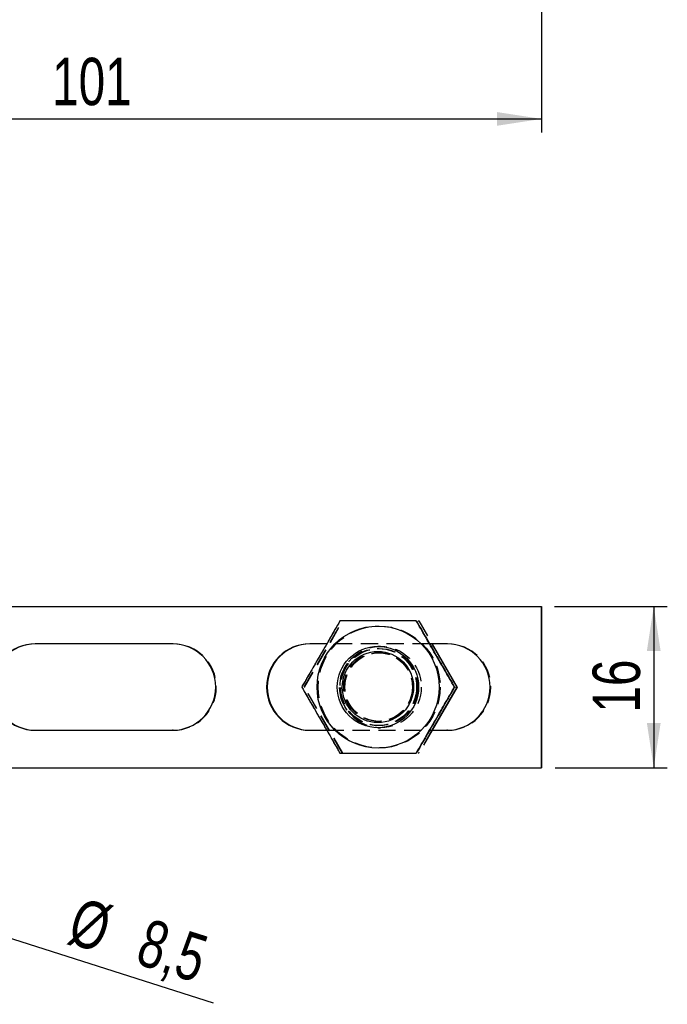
# Model space of a CAD drawing. Extents: x 50 to 498, y 43 to 374.
# Tile 17 of 26: x 151 to 214, y 57 to 154. Entities that reach past the tile are written whole.
import ezdxf

# ---------------------------------------------------------------- set-up
doc = ezdxf.new("R2010")
doc.units = 0
doc.header["$LTSCALE"] = 1.333333
doc.linetypes.add('HIDDEN', pattern=[1.905, 1.27, -0.635])
doc.layers.get('0').update_dxf_attribs({"linetype": 'CONTINUOUS'})
doc.layers.add('FORMATO', color=179, linetype='CONTINUOUS')
doc.styles.add('SLDTEXTSTYLE0', font='TXT', dxfattribs={"width": 0.75})
doc.dimstyles.new('SLDDIMSTYLE1', dxfattribs={"dimtxt": 4.666667, "dimasz": 4.402667, "dimexe": 0, "dimexo": 0.0625, "dimgap": 1.166667, "dimtad": 1, "dimdec": 0, "dimrnd": 1e-09, "dimzin": 12, "dimtxsty": 'SLDTEXTSTYLE0', "dimsah": 1, "dimcen": 0.09, "dimazin": 3, "dimtfac": 1, "dimtdec": 0, "dimtofl": 0, "dimtmove": 0, "dimatfit": 3, "dimtolj": 1, "dimtzin": 12})
doc.dimstyles.new('SLDDIMSTYLE2', dxfattribs={"dimtxt": 4.666667, "dimasz": 4.402667, "dimexe": 0, "dimexo": 0.0625, "dimgap": 1.166667, "dimtad": 1, "dimdec": 3, "dimrnd": 1e-09, "dimzin": 12, "dimtxsty": 'SLDTEXTSTYLE0', "dimblk1": 'NONE', "dimsah": 1, "dimcen": 0, "dimazin": 3, "dimtfac": 1, "dimtdec": 3, "dimtmove": 0, "dimatfit": 3, "dimtolj": 1, "dimtzin": 12})

# ---------------------------------------------------------------- blocks, each defined once
blk = doc.blocks.new('_D_4')
at = {"layer": 'FORMATO'}
for p, q in [((202.08, 223.302), (202.08, 142.515)), ((101.221, 166.951), (101.221, 142.515)), ((101.221, 143.848), (202.08, 143.848))]:
    blk.add_line(p, q, dxfattribs=at)
for points in [[(101.221, 143.848), (105.624, 143.171), (105.624, 144.525)], [(202.08, 143.848), (197.677, 144.525), (197.677, 143.171)]]:
    blk.add_solid(points, dxfattribs=at)
at = {"layer": 'FORMATO', "insert": (153.942, 149.864), "char_height": 4.6667, "attachment_point": 1, "style": 'SLDTEXTSTYLE0'}
blk.add_mtext('101', dxfattribs=at)
blk = doc.blocks.new('_D_5')
at = {"layer": 'FORMATO'}
for p, q in [((203.352, 95.883), (214.438, 95.883)), ((213.104, 95.883), (213.104, 80.008)), ((203.413, 80.008), (214.438, 80.008))]:
    blk.add_line(p, q, dxfattribs=at)
for points in [[(213.104, 95.883), (212.427, 91.481), (213.782, 91.481)], [(213.104, 80.008), (213.782, 84.411), (212.427, 84.411)]]:
    blk.add_solid(points, dxfattribs=at)
at = {"layer": 'FORMATO', "insert": (207.089, 85.441), "char_height": 4.6667, "attachment_point": 1, "rotation": 90, "style": 'SLDTEXTSTYLE0'}
blk.add_mtext('16', dxfattribs=at)
blk = doc.blocks.new('_D_9')
at = {"layer": 'FORMATO'}
for q in [(137.171, 67.232), (169.768, 56.879)]:
    blk.add_line((145.272, 64.659), q, dxfattribs=at)
blk.add_solid([(145.272, 64.659), (149.263, 62.681), (149.673, 63.972)], dxfattribs=at)
at = {"layer": 'FORMATO', "char_height": 4.6667, "attachment_point": 1, "rotation": 342.3802, "style": 'SLDTEXTSTYLE0'}
for s, insert in [('%%c', (156.65, 67.304)), ('8,5', (163.379, 65.242))]:
    blk.add_mtext(s, dxfattribs=dict(at, insert=insert))
blk = doc.blocks.new('_NONE')

msp = doc.modelspace()

# ---------------------------------------------------------------- linework, layer by layer
at = {"color": 7, "linetype": 'CONTINUOUS'}
for p, q in [((146.9559, 95.8833), (202.0191, 95.8833)), ((202.0191, 95.8833), (202.0191, 80.0083)), ((202.0191, 95.8833), (202.0797, 95.8833)), ((202.0797, 95.8833), (202.0797, 80.0083)), ((165.7693, 92.1958), (152.2695, 92.1958)), ((180.9441, 92.1958), (179.2693, 92.1958)), ((192.7692, 92.1958), (191.0695, 92.1958)), ((191.2938, 92.1958), (193.7476, 87.9458)), ((191.3141, 92.1958), (193.7678, 87.9458)), ((185.9944, 91.9458), (185.9767, 91.9458)), ((193.7476, 87.9458), (191.2938, 83.6958)), ((193.7678, 87.9458), (191.3141, 83.6958)), ((193.5032, 87.9458), (193.5214, 87.9458)), ((193.5886, 87.9458), (193.6068, 87.9458)), ((193.7678, 87.9458), (193.7476, 87.9458)), ((152.2695, 83.6958), (165.7693, 83.6958)), ((179.2693, 83.6958), (180.9441, 83.6958)), ((185.9767, 83.9458), (185.9944, 83.9458)), ((191.0695, 83.6958), (192.7692, 83.6958)), ((146.9559, 80.0083), (202.0191, 80.0083)), ((202.0191, 80.0083), (202.0797, 80.0083))]:
    msp.add_line(p, q, dxfattribs=at)
at = {"color": 7, "linetype": 'HIDDEN'}
for p, q in [((178.7366, 87.9458), (182.4893, 94.4458)), ((178.7568, 87.9458), (182.5096, 94.4458)), ((189.921, 94.4458), (189.9948, 94.4458)), ((190.015, 94.4458), (189.9948, 94.4458)), ((189.9948, 94.4458), (191.2938, 92.1958)), ((190.015, 94.4458), (191.3141, 92.1958)), ((165.83, 92.1958), (165.7693, 92.1958)), ((191.0695, 92.1958), (180.9441, 92.1958)), ((192.8298, 92.1958), (192.7692, 92.1958)), ((186.2421, 91.9458), (185.9944, 91.9458)), ((186.0181, 91.3208), (185.9955, 91.3208)), ((186.1035, 91.3208), (186.0809, 91.3208)), ((178.4922, 87.9458), (178.5104, 87.9458)), ((178.5776, 87.9458), (178.5958, 87.9458)), ((182.4893, 81.4458), (178.7366, 87.9458)), ((178.7568, 87.9458), (178.7366, 87.9458)), ((182.5096, 81.4458), (178.7568, 87.9458)), ((185.9955, 84.5708), (186.0181, 84.5708)), ((186.0809, 84.5708), (186.1035, 84.5708)), ((165.83, 83.6958), (165.7693, 83.6958)), ((180.9441, 83.6958), (191.0695, 83.6958)), ((185.9944, 83.9458), (186.2421, 83.9458)), ((191.2938, 83.6958), (189.9948, 81.4458)), ((191.3141, 83.6958), (190.015, 81.4458)), ((192.8298, 83.6958), (192.7692, 83.6958)), ((189.9948, 81.4458), (189.921, 81.4458)), ((190.015, 81.4458), (189.9948, 81.4458))]:
    msp.add_line(p, q, dxfattribs=at)
at = {"color": 7, "linetype": 'CONTINUOUS'}
for centre, radius in [((185.9944, 87.9459), 6), ((185.9767, 87.9458), 4), ((185.9748, 87.9458), 3.5)]:
    msp.add_circle(centre, radius, dxfattribs=at)
at = {"color": 7, "linetype": 'HIDDEN'}
for centre, radius in [((186.0192, 87.9458), 6), ((186.0798, 87.9459), 6), ((186.1047, 87.9458), 6), ((185.9944, 87.9458), 3.7906), ((186.0192, 87.9458), 3.7906), ((186.2421, 87.9458), 4), ((186.0798, 87.9458), 3.7906), ((186.1046, 87.9458), 3.7906), ((185.9955, 87.9458), 3.375), ((186.0181, 87.9458), 3.375), ((186.0809, 87.9458), 3.375), ((186.1035, 87.9458), 3.375)]:
    msp.add_circle(centre, radius, dxfattribs=at)
at = {"color": 7, "linetype": 'CONTINUOUS'}
for centre, start, end in [((152.2695, 87.9458), 90.000313, 269.999687), ((152.3301, 87.9458), 90.000313, 269.999687), ((165.7693, 87.9458), 270.000263, 89.999737), ((179.2693, 87.9458), 90.000263, 269.999737), ((179.3299, 87.9458), 90.000363, 269.999637), ((192.7691, 87.9458), 270.000363, 89.999637)]:
    msp.add_arc(centre, 4.25, start, end, dxfattribs=at)
at = {"color": 7, "linetype": 'HIDDEN'}
for centre, start, end in [((165.8299, 87.9458), 270.000329, 89.999671), ((192.8297, 87.9458), 270.000296, 89.999704)]:
    msp.add_arc(centre, 4.25, start, end, dxfattribs=at)
at = {"color": 7, "linetype": 'CONTINUOUS'}
for points, knots in [([(182.245, 94.4458), (181.9186, 93.8817), (181.2588, 92.7411), (180.2827, 91.0513), (179.3508, 89.4359), (178.7801, 88.4455), (178.4922, 87.9458)], [0, 0, 0, 0, 0.2646022, 0.5349419, 0.7653401, 1, 1, 1, 1]), ([(189.7505, 94.4458), (189.2785, 94.4458), (188.33, 94.4458), (186.7203, 94.4458), (184.9235, 94.4458), (183.3826, 94.4458), (182.4974, 94.4458), (182.245, 94.4458)], [0, 0, 0, 0, 0.1920509, 0.3859561, 0.6379339, 0.8967198, 1, 1, 1, 1]), ([(193.5032, 87.9458), (193.1769, 88.51), (192.5171, 89.6505), (191.541, 91.3404), (190.609, 92.9558), (190.0384, 93.9461), (189.7505, 94.4458)], [0, 0, 0, 0, 0.264602, 0.5349422, 0.76534, 1, 1, 1, 1]), ([(189.7686, 94.4458), (190.095, 93.8817), (190.7548, 92.7411), (191.7309, 91.0513), (192.6628, 89.4359), (193.2335, 88.4455), (193.5214, 87.9458)], [0, 0, 0, 0, 0.2646024, 0.5349422, 0.7653404, 1, 1, 1, 1]), ([(178.4922, 87.9458), (178.8173, 87.3817), (179.4745, 86.2411), (180.4496, 84.5513), (181.383, 82.9359), (181.9559, 81.9455), (182.245, 81.4458)], [0, 0, 0, 0, 0.2646024, 0.5349423, 0.7653401, 1, 1, 1, 1]), ([(189.7505, 81.4458), (190.0755, 82.01), (190.7327, 83.1505), (191.7079, 84.8404), (192.6412, 86.4558), (193.2141, 87.4461), (193.5032, 87.9458)], [0, 0, 0, 0, 0.264602, 0.5349425, 0.7653404, 1, 1, 1, 1]), ([(193.5214, 87.9458), (193.1963, 87.3817), (192.5391, 86.2411), (191.564, 84.5513), (190.6306, 82.9359), (190.0577, 81.9455), (189.7686, 81.4458)], [0, 0, 0, 0, 0.2646021, 0.534942, 0.7653404, 1, 1, 1, 1]), ([(182.245, 81.4458), (182.4974, 81.4458), (183.3668, 81.4458), (184.9069, 81.4458), (186.6989, 81.4458), (188.3249, 81.4458), (189.2734, 81.4458), (189.7505, 81.4458)], [0, 0, 0, 0, 0.1032806, 0.3556329, 0.6140415, 0.8059158, 1, 1, 1, 1])]:
    msp.add_open_spline(points, degree=3, knots=knots, dxfattribs=at)
at = {"color": 7, "linetype": 'HIDDEN'}
for points, knots in [([(178.5104, 87.9458), (178.8367, 88.51), (179.4965, 89.6505), (180.4726, 91.3404), (181.4046, 92.9558), (181.9752, 93.9461), (182.2631, 94.4458)], [0, 0, 0, 0, 0.2646023, 0.5349424, 0.7653402, 1, 1, 1, 1]), ([(182.2631, 81.4458), (181.9381, 82.01), (181.2809, 83.1505), (180.3057, 84.8404), (179.3724, 86.4558), (178.7995, 87.4461), (178.5104, 87.9458)], [0, 0, 0, 0, 0.2646024, 0.5349423, 0.76534, 1, 1, 1, 1])]:
    msp.add_open_spline(points, degree=3, knots=knots, dxfattribs=at)

# ---------------------------------------------------------------- dimensions: what is measured, and where the dimension line sits
at = {"layer": 'FORMATO'}
dim = msp.add_linear_dim(base=(202.0797, 143.8479), p1=(101.2214, 168.2842), p2=(202.0797, 224.6354), dimstyle='SLDDIMSTYLE1', dxfattribs=at)
dim.commit()
dim.dimension.update_dxf_attribs({"geometry": '_D_4', "text_midpoint": (159.1141, 143.8479), "dimtype": 160})
dim = msp.add_linear_dim(base=(213.1042, 80.0083), p1=(202.0191, 95.8833), p2=(202.0797, 80.0083), angle=90, dimstyle='SLDDIMSTYLE1', dxfattribs=at)
dim.commit()
dim.dimension.update_dxf_attribs({"geometry": '_D_5', "text_midpoint": (213.1042, 88.8887), "dimtype": 160})
dim = msp.add_diameter_dim_2p(p1=(137.1708, 67.2323), p2=(145.272, 64.6594), dimstyle='SLDDIMSTYLE2', dxfattribs=at)
dim.commit()
dim.dimension.update_dxf_attribs({"geometry": '_D_9', "text_midpoint": (162.5975, 59.1568), "dimtype": 163})

doc.saveas('drawing.dxf')
